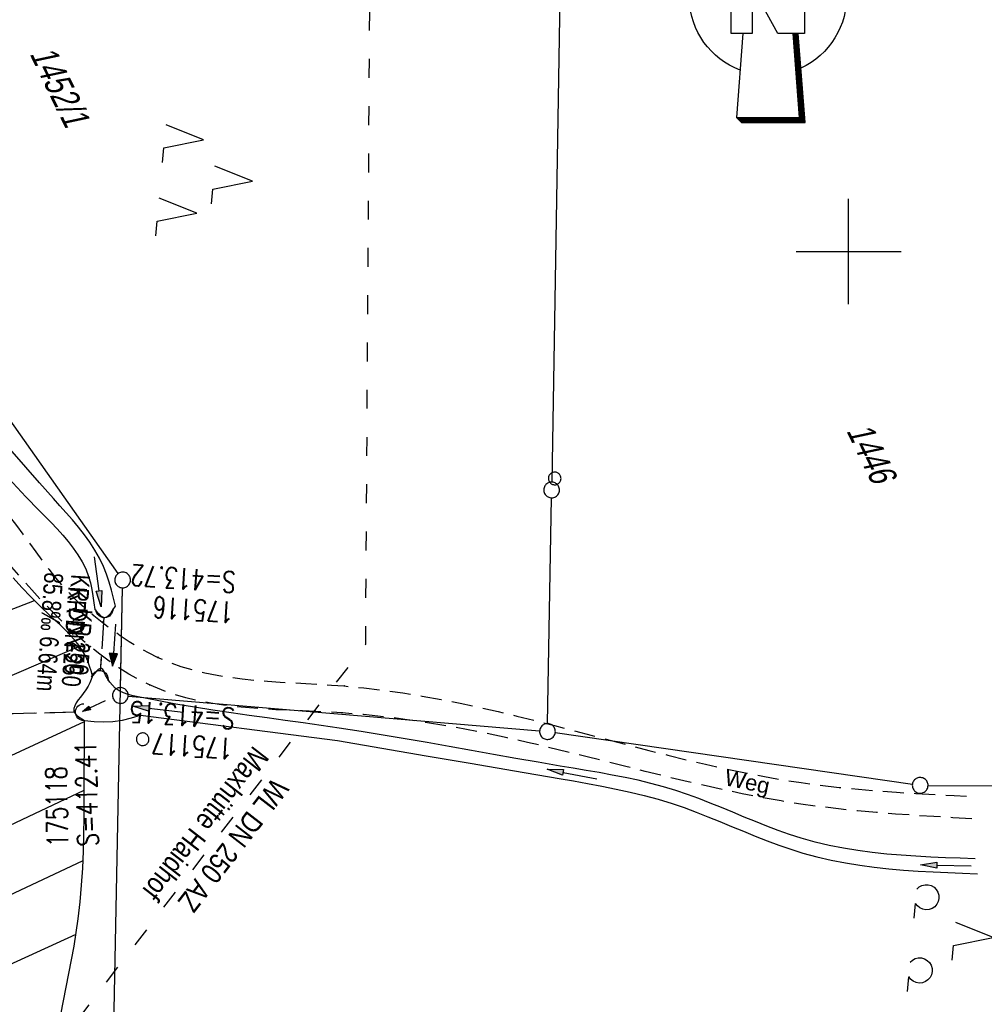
# Model space of a CAD drawing. Extents: x 508513 to 509174, y 450079 to 451036.
# Tile 41 of 51: x 508821 to 508913, y 450628 to 450722. Entities that reach past the tile are written whole.
import ezdxf

# ---------------------------------------------------------------- set-up
doc = ezdxf.new("R2010")
doc.units = 0
doc.header["$LTSCALE"] = 10
doc.header["$MEASUREMENT"] = 0
for name, pattern in [('ACAD_ISO03W100', [30, 12, -18]), ('AUSGEZOGEN', [0]), ('LT00', [0]), ('LT11', [0.3, 0.2, -0.1]), ('LT12', [0.4, 0.3, -0.1]), ('STRICHLINIE2', [0.375, 0.25, -0.125])]:
    doc.linetypes.add(name, pattern=pattern)
doc.layers.get('0').update_dxf_attribs({"linetype": 'LT00'})
for name, color, linetype in [('--EK_FBR', 250, 'LT00'), ('--EK_Halt-Pfeil', 4, 'LT00'), ('--EK_Haltung', 7, 'STRICHLINIE2'), ('--EK_Haltung-Text', 140, 'LT00'), ('--EK_Schacht-Text', 5, 'LT00'), ('--EL_Halt-Pfeil', 4, 'LT00'), ('--EL_Haltung', 182, 'STRICHLINIE2'), ('--EL_Haltung-Text', 182, 'LT00'), ('1401', 7, 'Continuous'), ('DFK_FLUR_NR', 250, 'LT00'), ('DFK_GZPKT', 250, 'LT00'), ('DFK_KATASTER', 250, 'LT00'), ('DFK_NUTZUNG', 250, 'LT00'), ('DFK_VERMPKT', 252, 'LT00'), ('DL', 182, 'LT12'), ('DL_PFEIL', 201, 'LT00'), ('DL_TEXT', 182, 'LT00'), ('FELDWEG_TEXT', 250, 'Continuous'), ('PFEIL', 140, 'AUSGEZOGEN'), ('V122_BOESCH', 250, 'LT00'), ('V122_BOSCHUNG', 250, 'LT00'), ('V122_FELDWEG', 250, 'LT11'), ('V122_GRABEN', 250, 'LT00'), ('V122_RASTER', 250, 'LT00'), ('V122_UK_DURCH', 182, 'LT00'), ('WASSERLTG', 130, 'ACAD_ISO03W100'), ('WASSERLTG_TEXT', 130, 'Continuous')]:
    doc.layers.add(name, color=color, linetype=linetype)
doc.styles.add('Beschrift', font='ARIAL.TTF')
doc.styles.add('Haltungsbeschriftung', font='ARIAL.TTF', dxfattribs={"width": 0.75})
doc.styles.add('schachtbeschriftung', font='romans.shx', dxfattribs={"width": 0.75, "height": 2})
doc.styles.get("Standard").update_dxf_attribs({"font": 'ARIAL.TTF'})
doc.styles.add('Versorgungsltg', font='ARIAL.TTF', dxfattribs={"width": 0.8, "height": 2})

# ---------------------------------------------------------------- blocks, each defined once
blk = doc.blocks.new('SYMB7010')
at = {"color": 0, "linetype": 'ByBlock'}
for points in [[(-0.031408, 0.499213), (-0.093728, 0.49134), (-0.15457, 0.475719), (-0.212975, 0.452595), (-0.268021, 0.422333), (-0.31884, 0.385411), (-0.36463, 0.342411), (-0.40467, 0.29401), (-0.438329, 0.240973), (-0.465074, 0.184136), (-0.484486, 0.124395), (-0.496256, 0.062692), (-0.5002, 0)], [(-0.5002, 0), (-0.496256, -0.062692), (-0.484486, -0.124395), (-0.465075, -0.184136), (-0.438329, -0.240973), (-0.404671, -0.29401), (-0.36463, -0.342411), (-0.31884, -0.385411), (-0.268021, -0.422333), (-0.212975, -0.452595), (-0.154571, -0.475719), (-0.093728, -0.49134), (-0.031408, -0.499213), (0.031408, -0.499213)], [(0.5002, 0), (0.496256, 0.062692), (0.484485, 0.124395), (0.465074, 0.184136), (0.438329, 0.240973), (0.40467, 0.29401), (0.36463, 0.342411), (0.31884, 0.385411), (0.268021, 0.422333), (0.212975, 0.452595), (0.15457, 0.475719), (0.093728, 0.49134), (0.031408, 0.499213), (-0.031408, 0.499213)], [(0.031408, -0.499213), (0.093728, -0.491341), (0.15457, -0.475719), (0.212975, -0.452595), (0.268021, -0.422333), (0.31884, -0.385411), (0.36463, -0.342411), (0.404671, -0.294011), (0.438329, -0.240974), (0.465075, -0.184136), (0.484486, -0.124395), (0.496256, -0.062692), (0.500201, 0)]]:
    blk.add_lwpolyline(points, dxfattribs=at)
blk = doc.blocks.new('SYMB7221')
at = {"color": 0, "linetype": 'ByBlock'}
for p, q in [((0, 0.435), (-0.11, 0.065)), ((0.11, 0.065), (0, 0.435)), ((0.25, 0.065), (0.11, 0.065)), ((-0.35, -0.065), (-0.46, -0.435)), ((0.35, -0.065), (0.24, -0.435))]:
    blk.add_line(p, q, dxfattribs=at)
for points in [[(-0.1, -0.435), (-0.24, -0.435), (-0.35, -0.065)], [(0.6, -0.435), (0.46, -0.435), (0.35, -0.065)]]:
    blk.add_lwpolyline(points, dxfattribs=at)
blk = doc.blocks.new('SYMB7201')
at = {"color": 0, "linetype": 'ByBlock'}
for p, q in [((0, 0.385), (-0.11, 0.015)), ((-0.255, -0.385), (-0.115, -0.385)), ((0.445, -0.385), (0.585, -0.385))]:
    blk.add_line(p, q, dxfattribs=at)
for points in [[(0.25, 0.015), (0.11, 0.015), (0, 0.385)], [(-0.393816, -0.383308), (-0.416239, -0.362945), (-0.432849, -0.337617), (-0.442589, -0.308936), (-0.444836, -0.27873), (-0.439449, -0.248923), (-0.426769, -0.221415), (-0.407606, -0.197958), (-0.38318, -0.180047), (-0.355047, -0.168823), (-0.325, -0.165), (-0.294953, -0.168823), (-0.26682, -0.180047), (-0.242394, -0.197959), (-0.223231, -0.221415), (-0.210551, -0.248923), (-0.205164, -0.27873), (-0.207411, -0.308936), (-0.21715, -0.337617), (-0.233761, -0.362945), (-0.256184, -0.383308)], [(0.306185, -0.383308), (0.283761, -0.362945), (0.267151, -0.337617), (0.257411, -0.308936), (0.255164, -0.27873), (0.260552, -0.248923), (0.273231, -0.221415), (0.292394, -0.197958), (0.31682, -0.180047), (0.344953, -0.168823), (0.375, -0.165), (0.405047, -0.168823), (0.43318, -0.180047), (0.457606, -0.197959), (0.476769, -0.221415), (0.489449, -0.248923), (0.494836, -0.27873), (0.492589, -0.308936), (0.48285, -0.337617), (0.466239, -0.362945), (0.443816, -0.383308)]]:
    blk.add_lwpolyline(points, dxfattribs=at)
blk = doc.blocks.new('SYMB1401')
at = {"layer": '1401'}
for p, q in [((-2.1, -28.35), (0, 0)), ((0, 0), (2.15, -28.35)), ((2.05, -28.35), (-0.05, -0.675)), ((2.1, -28.35), (-0.025, -0.34)), ((1.9, -28.35), (-0.125, -1.68)), ((1.95, -28.35), (-0.1, -1.345)), ((2, -28.35), (-0.075, -1.01)), ((1.75, -28.35), (-0.2, -2.68)), ((1.8, -28.35), (-0.175, -2.345)), ((1.85, -28.35), (-0.15, -2.015)), ((1.65, -28.35), (-0.25, -3.35)), ((1.7, -28.35), (-0.225, -3.015)), ((-3.75, -35.35), (-3.75, -28.35)), ((-3.75, -28.35), (-1.2, -28.35)), ((1.25, -32.8), (-1.2, -28.35)), ((1.25, -32.8), (1.25, -28.35)), ((3.25, -28.35), (1.25, -28.35)), ((3.25, -28.35), (3.25, -35.35)), ((0.7, -35.35), (-1.75, -30.9)), ((-1.75, -30.9), (-1.75, -35.35)), ((-9.25, -31.85), (-6.25, -31.85)), ((5.75, -31.85), (8.75, -31.85)), ((-1.75, -35.35), (-3.75, -35.35)), ((-2.65, -35.35), (-3.25, -43.35)), ((3.25, -35.35), (0.7, -35.35)), ((2.75, -43.35), (2.15, -35.35)), ((2.8, -43.4), (2.2, -35.35)), ((3.3, -43.85), (2.65, -35.35)), ((-3.25, -43.35), (2.75, -43.35)), ((-3.2, -43.4), (2.8, -43.4))]:
    blk.add_line(p, q, dxfattribs=at)
for points in [[(-7.745, -32.107), (-7.745, -31.558), (-7.705, -31.009), (-7.625, -30.466), (-7.505, -29.929), (-7.346, -29.403), (-7.15, -28.889), (-6.916, -28.392), (-6.646, -27.913), (-6.342, -27.455), (-6.005, -27.02), (-5.638, -26.611), (-5.241, -26.231), (-4.818, -25.88), (-4.37, -25.561), (-3.9, -25.276), (-3.41, -25.026), (-2.903, -24.813), (-2.382, -24.637), (-1.85, -24.5)], [(1.85, -24.65), (2.373, -24.823), (2.881, -25.034), (3.373, -25.282), (3.845, -25.566), (4.295, -25.883), (4.721, -26.233), (5.12, -26.612), (5.49, -27.021), (5.829, -27.455), (6.135, -27.912), (6.406, -28.392), (6.642, -28.889), (6.84, -29.403), (7.001, -29.93), (7.122, -30.467), (7.203, -31.012), (7.245, -31.561), (7.245, -32.112)], [(-2.9, -38.85), (-3.407, -38.637), (-3.897, -38.387), (-4.367, -38.102), (-4.815, -37.784), (-5.238, -37.433), (-5.635, -37.053), (-6.003, -36.644), (-6.34, -36.21), (-6.644, -35.752), (-6.914, -35.273), (-7.148, -34.776), (-7.345, -34.262), (-7.504, -33.736), (-7.624, -33.2), (-7.705, -32.656), (-7.745, -32.107)], [(7.245, -32.112), (7.206, -32.661), (7.126, -33.206), (7.006, -33.743), (6.847, -34.271), (6.65, -34.785), (6.416, -35.283), (6.145, -35.763), (5.841, -36.222), (5.503, -36.657), (5.134, -37.066), (4.736, -37.447), (4.312, -37.797), (3.862, -38.116), (3.391, -38.401), (2.9, -38.65)], [(-3.15, -43.45), (2.85, -43.45), (2.25, -35.35)], [(-3.1, -43.5), (2.9, -43.5), (2.3, -35.35)], [(-3.05, -43.55), (2.95, -43.55), (2.35, -35.35)], [(-3, -43.6), (3, -43.6), (2.4, -35.35)], [(-2.95, -43.65), (3.05, -43.65), (2.45, -35.35)], [(-2.9, -43.7), (3.1, -43.7), (2.5, -35.35)], [(-2.85, -43.75), (3.15, -43.75), (2.55, -35.35)], [(-2.8, -43.8), (3.2, -43.8), (2.6, -35.35)], [(-2.775, -43.825), (3.25, -43.825), (2.625, -35.35)], [(-3.25, -43.35), (-2.75, -43.85), (3.3, -43.85)]]:
    blk.add_lwpolyline(points, dxfattribs=at)
blk = doc.blocks.new('SYMB0011')
at = {"color": 0, "linetype": 'ByBlock'}
for p, q in [((0.5, 0), (-0.5, 0)), ((0, 0.5), (0, -0.5))]:
    blk.add_line(p, q, dxfattribs=at)
blk = doc.blocks.new('Pfreil3')
at = {"layer": 'PFEIL'}
blk.add_hatch(color=256, dxfattribs=at).paths.add_polyline_path([(-1.549, 0.273), (-1.549, -0.273), (0, 0)])
for p, q in [((-1.549, 0), (-4.831, 0)), ((-1.549, -0.273), (-1.549, 0.273)), ((-1.549, 0.273), (0, 0)), ((0, 0), (-1.549, -0.273))]:
    blk.add_line(p, q, dxfattribs=at)
blk = doc.blocks.new('SYMB1107')
at = {"color": 0, "linetype": 'ByBlock'}
for points in [[(-0.2, 0), (-0.196157, 0.039018), (-0.184776, 0.076537), (-0.166294, 0.111114), (-0.141421, 0.141421), (-0.111114, 0.166294), (-0.076537, 0.184776), (-0.039018, 0.196157), (0, 0.2)], [(0, 0.2), (0.039018, 0.196157), (0.076537, 0.184776), (0.111114, 0.166294), (0.141421, 0.141421), (0.166294, 0.111114), (0.184776, 0.076537), (0.196157, 0.039018), (0.2, 0)]]:
    blk.add_lwpolyline(points, dxfattribs=at)
blk = doc.blocks.new('SYMB0070')
at = {"color": 0, "linetype": 'ByBlock'}
for p, q in [((-0.5, 0), (0.2, 0)), ((0.5, 0), (0.2, 0.1)), ((0.2, 0.1), (0.2, 0)), ((0.468, 0), (0.21, 0.086)), ((0.21, 0.086), (0.21, -0.086)), ((0.21, -0.086), (0.468, 0)), ((0.22, -0.072), (0.437, 0)), ((0.23, -0.058), (0.405, 0)), ((0.24, -0.045), (0.374, 0)), ((0.342, 0), (0.25, 0.031)), ((0.25, 0.031), (0.25, -0.031)), ((0.25, -0.031), (0.342, 0)), ((0.26, -0.017), (0.31, 0)), ((0.27, -0.003), (0.279, 0))]:
    blk.add_line(p, q, dxfattribs=at)
for points in [[(0.2, 0), (0.2, -0.1), (0.5, 0)], [(0.437, 0), (0.22, 0.072), (0.22, -0.072)], [(0.405, 0), (0.23, 0.058), (0.23, -0.058)], [(0.374, 0), (0.24, 0.045), (0.24, -0.045)], [(0.31, 0), (0.26, 0.017), (0.26, -0.017)], [(0.279, 0), (0.27, 0.003), (0.27, -0.003)]]:
    blk.add_lwpolyline(points, dxfattribs=at)

msp = doc.modelspace()

# ---------------------------------------------------------------- linework, layer by layer
at = {"layer": '--EK_FBR', "linetype": 'LT11', "flags": 128}
for points in [[(508792.16, 450709.526), (508792.631, 450709.043), (508793.095, 450708.553), (508793.542, 450708.053), (508793.963, 450707.537), (508794.352, 450706.998), (508794.724, 450706.397), (508795.058, 450705.771), (508795.367, 450705.128), (508795.66, 450704.474), (508795.948, 450703.816), (508796.24, 450703.16), (508796.648, 450702.308), (508797.077, 450701.47), (508797.522, 450700.642), (508797.979, 450699.82), (508798.441, 450699.002), (508809.512, 450686.135), (508810.689, 450684.965), (508811.863, 450683.792), (508813.029, 450682.612), (508814.185, 450681.423), (508815.327, 450680.222), (508816.452, 450679.005), (508817.556, 450677.77), (508818.635, 450676.513), (508819.686, 450675.231), (508820.706, 450673.921), (508821.326, 450673.088), (508821.94, 450672.248), (508822.553, 450671.408), (508823.17, 450670.574), (508823.8, 450669.75), (508824.447, 450668.944), (508825.118, 450668.16), (508825.819, 450667.404), (508826.547, 450666.69), (508827.305, 450666.005), (508828.089, 450665.344), (508828.894, 450664.703), (508829.733, 450664.067), (508830.589, 450663.453), (508831.463, 450662.868), (508832.354, 450662.319), (508833.264, 450661.812), (508834.192, 450661.354), (508835.279, 450660.894), (508836.389, 450660.5), (508837.52, 450660.167), (508838.67, 450659.888), (508839.837, 450659.657), (508841.017, 450659.468), (508842.211, 450659.314), (508843.415, 450659.19), (508844.626, 450659.09), (508845.845, 450659.006), (508847.067, 450658.933), (508848.291, 450658.866), (508849.515, 450658.797), (508850.736, 450658.72), (508851.954, 450658.63), (508853.825, 450658.454), (508855.682, 450658.234), (508857.526, 450657.974), (508859.359, 450657.677), (508861.182, 450657.346), (508862.997, 450656.986), (508864.804, 450656.599), (508866.606, 450656.189), (508868.402, 450655.76), (508870.196, 450655.315), (508871.988, 450654.857), (508873.779, 450654.39), (508875.573, 450653.918), (508877.369, 450653.443), (508879.166, 450652.97), (508880.966, 450652.503), (508882.767, 450652.046), (508884.572, 450651.602), (508886.38, 450651.175), (508888.191, 450650.769), (508890.007, 450650.388), (508891.827, 450650.035), (508893.651, 450649.714), (508895.481, 450649.43), (508897.292, 450649.187), (508899.107, 450648.978), (508900.927, 450648.799), (508902.751, 450648.647), (508904.577, 450648.516), (508906.406, 450648.402), (508908.237, 450648.3), (508910.069, 450648.208), (508911.901, 450648.12)], [(508911.747, 450645.989), (508909.929, 450646.091), (508908.111, 450646.197), (508906.295, 450646.311), (508904.48, 450646.437), (508902.668, 450646.579), (508900.858, 450646.741), (508899.052, 450646.928), (508897.25, 450647.142), (508895.452, 450647.389), (508893.582, 450647.684), (508891.717, 450648.014), (508889.857, 450648.375), (508888.001, 450648.763), (508886.148, 450649.174), (508884.299, 450649.604), (508882.453, 450650.048), (508880.609, 450650.503), (508878.767, 450650.964), (508876.926, 450651.427), (508875.086, 450651.888), (508873.247, 450652.343), (508871.324, 450652.808), (508869.399, 450653.258), (508867.471, 450653.69), (508865.539, 450654.1), (508863.6, 450654.485), (508861.655, 450654.841), (508859.7, 450655.165), (508857.735, 450655.453), (508855.757, 450655.701), (508853.767, 450655.907), (508851.761, 450656.066), (508850.502, 450656.141), (508849.239, 450656.204), (508847.973, 450656.259), (508846.708, 450656.315), (508845.444, 450656.376), (508844.185, 450656.45), (508842.933, 450656.543), (508841.689, 450656.661), (508840.456, 450656.81), (508839.235, 450656.998), (508838.03, 450657.23), (508836.842, 450657.512), (508835.673, 450657.852), (508834.526, 450658.255), (508833.402, 450658.727), (508832.407, 450659.218), (508831.434, 450659.765), (508830.483, 450660.36), (508829.555, 450660.997), (508828.649, 450661.669), (508827.766, 450662.37), (508826.821, 450663.165), (508825.903, 450663.985), (508825.01, 450664.828), (508824.138, 450665.693), (508823.146, 450666.725), (508822.176, 450667.78), (508821.224, 450668.853), (508820.286, 450669.939), (508819.355, 450671.033), (508818.429, 450672.13), (508816.279, 450674.676), (508814.126, 450677.218), (508811.971, 450679.756), (508809.815, 450682.291), (508807.658, 450684.825), (508796.91, 450697.974), (508794.608, 450701.892), (508794.17, 450702.397), (508793.682, 450702.852), (508793.148, 450703.254), (508792.575, 450703.598), (508791.97, 450703.879), (508791.338, 450704.095), (508790.687, 450704.244)]]:
    msp.add_lwpolyline(points, dxfattribs=at)
at = {"layer": '--EK_Haltung'}
for p, q in [((508829.044, 450665.174), (508828.694, 450660.047)), ((508826.389, 450656.126), (508685.61, 450652.708))]:
    msp.add_line(p, q, dxfattribs=at)
at = {"layer": '--EL_Haltung'}
for p, q in [((508829.044, 450665.174), (508828.694, 450660.047)), ((508826.389, 450656.126), (508685.61, 450652.708))]:
    msp.add_line(p, q, dxfattribs=at)
at = {"layer": 'DFK_KATASTER'}
for p, q in [((508872.578, 450729.22), (508871.713, 450678.05)), ((508830.398, 450669.341), (508797.653, 450715.747)), ((508871.323, 450655.049), (508871.688, 450676.549)), ((508829.525, 450601.789), (508830.816, 450667.98)), ((508830.635, 450658.479), (508830.816, 450667.98)), ((508831.368, 450657.666), (508870.563, 450654.363)), ((508872.053, 450654.191), (508906.078, 450649.276)), ((508907.57, 450649.166), (508939.36, 450649.032))]:
    msp.add_line(p, q, dxfattribs=at)
at = {"layer": 'DL'}
for p, q in [((508829.044, 450665.174), (508828.694, 450660.047)), ((508826.389, 450656.126), (508685.61, 450652.708))]:
    msp.add_line(p, q, dxfattribs=at)
at = {"layer": 'V122_BOESCH'}
for points in [[(508827.973, 450659.593), (508827.83, 450660.063), (508827.679, 450660.528), (508827.512, 450660.984), (508827.319, 450661.425), (508827.01, 450661.987), (508826.65, 450662.52), (508826.247, 450663.027), (508825.81, 450663.514), (508825.346, 450663.985), (508824.866, 450664.446), (508824.377, 450664.901), (508823.889, 450665.355), (508822.981, 450666.229), (508822.1, 450667.116), (508821.242, 450668.013), (508820.4, 450668.919)], [(508824.931, 450627.35), (508825.196, 450628.649), (508825.462, 450629.949), (508825.722, 450631.249), (508825.972, 450632.55), (508826.206, 450633.853), (508826.418, 450635.158), (508826.603, 450636.466), (508826.785, 450638.067), (508826.925, 450639.673), (508827.027, 450641.282), (508827.097, 450642.894), (508827.142, 450644.508), (508827.167, 450646.125), (508827.178, 450647.742), (508827.181, 450649.359), (508827.181, 450650.977), (508827.185, 450652.594), (508827.198, 450654.209), (508827.215, 450655.353)]]:
    msp.add_lwpolyline(points, dxfattribs=at)
at = {"layer": 'V122_BOSCHUNG'}
for p, q in [((508801.368, 450658.613), (508822.424, 450666.786)), ((508803.865, 450652.557), (508826.717, 450662.427)), ((508806.867, 450645.87), (508827.213, 450655.257)), ((508809.459, 450640.338), (508827.18, 450648.726)), ((508812.02, 450634.929), (508827.063, 450642.019)), ((508814.525, 450629.567), (508826.395, 450635.009))]:
    msp.add_line(p, q, dxfattribs=at)
at = {"layer": 'V122_FELDWEG', "linetype": 'LT11', "flags": 128}
for points in [[(508792.16, 450709.526), (508792.631, 450709.043), (508793.095, 450708.553), (508793.542, 450708.053), (508793.963, 450707.537), (508794.352, 450706.998), (508794.724, 450706.397), (508795.058, 450705.771), (508795.367, 450705.128), (508795.66, 450704.474), (508795.948, 450703.816), (508796.24, 450703.16), (508796.648, 450702.308), (508797.077, 450701.47), (508797.522, 450700.642), (508797.979, 450699.82), (508798.441, 450699.002), (508809.512, 450686.135), (508810.689, 450684.965), (508811.863, 450683.792), (508813.029, 450682.612), (508814.185, 450681.423), (508815.327, 450680.222), (508816.452, 450679.005), (508817.556, 450677.77), (508818.635, 450676.513), (508819.686, 450675.231), (508820.706, 450673.921), (508821.326, 450673.088), (508821.94, 450672.248), (508822.553, 450671.408), (508823.17, 450670.574), (508823.8, 450669.75), (508824.447, 450668.944), (508825.118, 450668.16), (508825.819, 450667.404), (508826.547, 450666.69), (508827.305, 450666.005), (508828.089, 450665.344), (508828.894, 450664.703), (508829.733, 450664.067), (508830.589, 450663.453), (508831.463, 450662.868), (508832.354, 450662.319), (508833.264, 450661.812), (508834.192, 450661.354), (508835.279, 450660.894), (508836.389, 450660.5), (508837.52, 450660.167), (508838.67, 450659.888), (508839.837, 450659.657), (508841.017, 450659.468), (508842.211, 450659.314), (508843.415, 450659.19), (508844.626, 450659.09), (508845.845, 450659.006), (508847.067, 450658.933), (508848.291, 450658.866), (508849.515, 450658.797), (508850.736, 450658.72), (508851.954, 450658.63), (508853.825, 450658.454), (508855.682, 450658.234), (508857.526, 450657.974), (508859.359, 450657.677), (508861.182, 450657.346), (508862.997, 450656.986), (508864.804, 450656.599), (508866.606, 450656.189), (508868.402, 450655.76), (508870.196, 450655.315), (508871.988, 450654.857), (508873.779, 450654.39), (508875.573, 450653.918), (508877.369, 450653.443), (508879.166, 450652.97), (508880.966, 450652.503), (508882.767, 450652.046), (508884.572, 450651.602), (508886.38, 450651.175), (508888.191, 450650.769), (508890.007, 450650.388), (508891.827, 450650.035), (508893.651, 450649.714), (508895.481, 450649.43), (508897.292, 450649.187), (508899.107, 450648.978), (508900.927, 450648.799), (508902.751, 450648.647), (508904.577, 450648.516), (508906.406, 450648.402), (508908.237, 450648.3), (508910.069, 450648.208), (508911.901, 450648.12)], [(508911.747, 450645.989), (508909.929, 450646.091), (508908.111, 450646.197), (508906.295, 450646.311), (508904.48, 450646.437), (508902.668, 450646.579), (508900.858, 450646.741), (508899.052, 450646.928), (508897.25, 450647.142), (508895.452, 450647.389), (508893.582, 450647.684), (508891.717, 450648.014), (508889.857, 450648.375), (508888.001, 450648.763), (508886.148, 450649.174), (508884.299, 450649.604), (508882.453, 450650.048), (508880.609, 450650.503), (508878.767, 450650.964), (508876.926, 450651.427), (508875.086, 450651.888), (508873.247, 450652.343), (508871.324, 450652.808), (508869.399, 450653.258), (508867.471, 450653.69), (508865.539, 450654.1), (508863.6, 450654.485), (508861.655, 450654.841), (508859.7, 450655.165), (508857.735, 450655.453), (508855.757, 450655.701), (508853.767, 450655.907), (508851.761, 450656.066), (508850.502, 450656.141), (508849.239, 450656.204), (508847.973, 450656.259), (508846.708, 450656.315), (508845.444, 450656.376), (508844.185, 450656.45), (508842.933, 450656.543), (508841.689, 450656.661), (508840.456, 450656.81), (508839.235, 450656.998), (508838.03, 450657.23), (508836.842, 450657.512), (508835.673, 450657.852), (508834.526, 450658.255), (508833.402, 450658.727), (508832.407, 450659.218), (508831.434, 450659.765), (508830.483, 450660.36), (508829.555, 450660.997), (508828.649, 450661.669), (508827.766, 450662.37), (508826.821, 450663.165), (508825.903, 450663.985), (508825.01, 450664.828), (508824.138, 450665.693), (508823.146, 450666.725), (508822.176, 450667.78), (508821.224, 450668.853), (508820.286, 450669.939), (508819.355, 450671.033), (508818.429, 450672.13), (508816.279, 450674.676), (508814.126, 450677.218), (508811.971, 450679.756), (508809.815, 450682.291), (508807.658, 450684.825), (508796.91, 450697.974), (508794.608, 450701.892), (508794.17, 450702.397), (508793.682, 450702.852), (508793.148, 450703.254), (508792.575, 450703.598), (508791.97, 450703.879), (508791.338, 450704.095), (508790.687, 450704.244)]]:
    msp.add_lwpolyline(points, dxfattribs=at)
at = {"layer": 'V122_GRABEN'}
for points in [[(508830.149, 450666.224), (508829.958, 450666.999), (508829.758, 450667.769), (508829.538, 450668.53), (508829.289, 450669.276), (508829.002, 450670.004), (508828.622, 450670.798), (508828.188, 450671.565), (508827.708, 450672.309), (508827.187, 450673.033), (508826.635, 450673.741), (508826.057, 450674.435), (508825.463, 450675.119), (508824.858, 450675.796), (508824.25, 450676.471), (508822.916, 450677.968), (508821.602, 450679.466), (508820.304, 450680.965), (508819.019, 450682.465), (508817.745, 450683.966), (508816.477, 450685.467), (508815.212, 450686.968)], [(508813.322, 450685.809), (508814.476, 450684.5), (508815.634, 450683.191), (508816.799, 450681.882), (508817.977, 450680.574), (508819.172, 450679.266), (508820.386, 450677.958), (508821.625, 450676.651), (508822.893, 450675.344), (508823.463, 450674.766), (508824.032, 450674.184), (508824.591, 450673.597), (508825.133, 450673), (508825.65, 450672.391), (508826.135, 450671.768), (508826.579, 450671.125), (508826.975, 450670.462), (508827.315, 450669.774), (508827.59, 450669.059), (508827.765, 450668.454), (508827.901, 450667.833), (508828.008, 450667.199), (508828.096, 450666.557), (508828.175, 450665.912)], [(508828.175, 450665.912), (508828.364, 450665.691), (508828.552, 450665.487), (508828.738, 450665.318), (508828.921, 450665.2), (508829.1, 450665.151), (508829.319, 450665.204), (508829.531, 450665.364), (508829.74, 450665.606), (508829.945, 450665.901), (508830.149, 450666.224)], [(508827.973, 450659.593), (508827.85, 450659.255), (508827.716, 450658.924), (508827.56, 450658.606), (508827.336, 450658.25), (508827.081, 450657.912), (508826.81, 450657.582)], [(508829.199, 450659.675), (508829.114, 450659.881), (508829.026, 450660.066), (508828.931, 450660.211), (508828.825, 450660.296), (508828.679, 450660.299), (508828.517, 450660.206), (508828.342, 450660.041), (508828.16, 450659.829), (508827.973, 450659.593)], [(508912.052, 450642.177), (508910.641, 450642.224), (508909.231, 450642.276), (508907.824, 450642.338), (508906.42, 450642.414), (508905.022, 450642.51), (508903.629, 450642.631), (508902.244, 450642.78), (508900.867, 450642.964), (508899.5, 450643.187), (508898.144, 450643.453), (508896.801, 450643.769), (508895.47, 450644.138), (508894.373, 450644.488), (508893.284, 450644.872), (508892.201, 450645.283), (508891.123, 450645.713), (508890.048, 450646.156), (508888.974, 450646.604), (508887.898, 450647.05), (508886.821, 450647.488), (508885.738, 450647.91), (508884.649, 450648.309), (508883.552, 450648.679), (508882.356, 450649.039), (508881.15, 450649.361), (508879.935, 450649.651), (508878.712, 450649.914), (508877.482, 450650.154), (508876.248, 450650.379), (508875.009, 450650.591), (508873.768, 450650.798), (508872.526, 450651.004), (508870.407, 450651.364), (508868.288, 450651.733), (508866.172, 450652.108), (508864.059, 450652.486), (508861.948, 450652.863), (508859.842, 450653.236), (508857.74, 450653.602), (508855.643, 450653.957), (508853.553, 450654.298), (508851.469, 450654.621), (508849.755, 450654.873), (508848.044, 450655.115), (508846.333, 450655.351), (508844.619, 450655.587), (508842.9, 450655.827), (508841.172, 450656.075), (508839.434, 450656.335), (508837.682, 450656.613), (508835.915, 450656.912), (508834.129, 450657.238), (508832.323, 450657.594), (508831.839, 450657.697), (508831.365, 450657.818), (508830.913, 450657.97), (508830.496, 450658.168), (508830.125, 450658.427), (508829.859, 450658.694), (508829.622, 450659), (508829.406, 450659.331), (508829.199, 450659.675)], [(508826.81, 450657.582), (508826.601, 450657.299), (508826.413, 450657.021), (508826.267, 450656.751), (508826.186, 450656.494), (508826.19, 450656.256), (508826.284, 450656.052), (508826.452, 450655.864), (508826.675, 450655.687), (508826.936, 450655.518), (508827.215, 450655.353)], [(508827.215, 450655.353), (508828.11, 450655.24), (508829.012, 450655.207), (508829.913, 450655.254), (508830.806, 450655.38), (508831.685, 450655.584), (508832.542, 450655.866), (508851.306, 450653.44), (508855.522, 450652.718), (508859.739, 450651.996), (508863.958, 450651.273), (508868.182, 450650.549), (508872.411, 450649.822), (508873.774, 450649.587), (508875.135, 450649.345), (508876.494, 450649.092), (508877.848, 450648.82), (508879.196, 450648.525), (508880.535, 450648.2), (508881.865, 450647.84), (508883.182, 450647.438), (508884.33, 450647.048), (508885.468, 450646.628), (508886.6, 450646.187), (508887.727, 450645.731), (508888.851, 450645.267), (508889.975, 450644.802), (508891.1, 450644.344), (508892.228, 450643.9), (508893.36, 450643.477), (508894.5, 450643.083), (508895.648, 450642.723), (508896.984, 450642.36), (508898.333, 450642.049), (508899.694, 450641.784), (508901.065, 450641.563), (508902.447, 450641.379), (508903.836, 450641.228), (508905.233, 450641.105), (508906.635, 450641.006), (508908.042, 450640.925), (508909.453, 450640.859), (508910.866, 450640.802), (508912.281, 450640.75)]]:
    msp.add_lwpolyline(points, dxfattribs=at)
at = {"layer": 'V122_RASTER'}
for p, q in [((508899.999, 450695), (508899.999, 450705)), ((508894.998, 450700), (508904.998, 450700))]:
    msp.add_line(p, q, dxfattribs=at)
at = {"layer": 'WASSERLTG', "ltscale": 0.015, "flags": 128}
msp.add_lwpolyline([(508855.225, 450862.333), (508853.958, 450662.59), (508792.199, 450582.171), (508792.861, 450567.086), (508804.185, 450308.896)], dxfattribs=at)

# ---------------------------------------------------------------- block references
at = {"layer": '--EK_Halt-Pfeil', "xscale": 3.999999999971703, "yscale": 4, "zscale": 4, "rotation": 266.0982199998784}
msp.add_blockref('SYMB0070', (508830.012, 450662.523), dxfattribs=at)
at = {"layer": '--EL_Halt-Pfeil', "xscale": 3.999999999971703, "yscale": 4, "zscale": 4, "rotation": 266.0982199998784}
msp.add_blockref('SYMB0070', (508830.012, 450662.523), dxfattribs=at)
at = {"layer": '1401'}
msp.add_blockref('SYMB1401', (508892.558, 450756.118), dxfattribs=at)
at = {"layer": 'DFK_GZPKT', "xscale": 1.500000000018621, "yscale": 1.5, "zscale": 1.5, "rotation": 264.7377099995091}
for p in [(508871.7, 450677.3), (508830.83, 450668.729), (508830.62, 450657.729), (508871.31, 450654.299), (508906.82, 450649.169)]:
    msp.add_blockref('SYMB7010', p, dxfattribs=at)
at = {"layer": 'DFK_NUTZUNG', "xscale": 10.00000000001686, "yscale": 10, "zscale": 10, "rotation": 264.7377100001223}
for name, p in [('SYMB7221', (508838.879, 450707.082)), ('SYMB7201', (508909.954, 450635.024))]:
    msp.add_blockref(name, p, dxfattribs=at)
at = {"layer": 'DFK_VERMPKT', "xscale": 1.200000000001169, "yscale": 1.200000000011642, "zscale": 1.2, "rotation": 264.7377100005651}
for p in [(508872, 450678.389), (508832.74, 450653.56)]:
    msp.add_blockref('SYMB7010', p, dxfattribs=at)
at = {"layer": 'DL_PFEIL', "xscale": 3.999999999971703, "yscale": 4, "zscale": 4, "rotation": 266.0982199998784}
msp.add_blockref('SYMB0070', (508830.012, 450662.523), dxfattribs=at)
at = {"layer": 'PFEIL'}
for p, rotation in [((508828.798, 450666.153), 277.6489952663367), ((508831.803, 450656.694), 173.3285561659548), ((508871.27, 450650.7), 169.0077001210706), ((508906.861, 450641.603), 178.8069757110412)]:
    msp.add_blockref('Pfreil3', p, dxfattribs=dict(at, rotation=rotation))
at = {"layer": 'PFEIL', "xscale": 0.5, "yscale": 0.7, "zscale": 0.5, "rotation": 205.3908353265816}
msp.add_blockref('Pfreil3', (508827.005, 450656.209), dxfattribs=at)
at = {"layer": 'V122_FELDWEG', "xscale": 0.1, "yscale": 0.1, "zscale": 0.1, "rotation": 295.821}
for p in [(508825.819, 450667.404), (508824.138, 450665.693), (508828.894, 450664.703), (508827.766, 450662.369), (508834.192, 450661.354), (508833.402, 450658.727), (508851.954, 450658.63), (508851.761, 450656.066)]:
    msp.add_blockref('SYMB0011', p, dxfattribs=at)
at = {"layer": 'V122_UK_DURCH', "zscale": 4}
for p, xscale, yscale, rotation in [((508829.095, 450665.923), 4.000000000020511, 3.999999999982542, 183.2235061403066), ((508828.643, 450659.299), 3.999999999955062, 3.999999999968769, 346.0394226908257), ((508827.139, 450656.145), 4.000000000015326, 3.999999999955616, 90)]:
    msp.add_blockref('SYMB1107', p, dxfattribs=dict(at, xscale=xscale, yscale=yscale, rotation=rotation))

# ---------------------------------------------------------------- texts
at = {"layer": '--EK_Haltung-Text', "style": 'Haltungsbeschriftung', "width": 0.75}
for s, p in [('85.8‰ 6.64m', (508823.39, 450669.476)), ('KR DN 250', (508825.944, 450669.302))]:
    msp.add_text(s, height=1.8, rotation=-93.90178, dxfattribs=at).set_placement(p)
at = {"layer": '--EK_Schacht-Text', "style": 'schachtbeschriftung', "width": 0.75}
for s, rotation, p in [('S=413.72', -183.90178, (508841.675, 450669.505)), ('175116', -183.90178, (508841.479, 450666.631)), ('S=413.15', -183.90877, (508841.583, 450656.524)), ('175117', -183.90877, (508841.386, 450653.65)), ('S=412.41', -268.61008, (508828.532, 450643.379)), ('175118', -268.61008, (508825.653, 450643.31))]:
    msp.add_text(s, height=2, rotation=rotation, dxfattribs=at).set_placement(p)
at = {"layer": '--EL_Haltung-Text', "style": 'Haltungsbeschriftung', "width": 0.75}
msp.add_text('KR DN 250', height=1.8, rotation=-93.90178, dxfattribs=at).set_placement((508825.669, 450668.142))
at = {"layer": 'DFK_FLUR_NR', "oblique": 13.754, "width": 0.75}
for s, p in [('1452/1', (508821.94, 450718.839)), ('1446', (508899.756, 450682.95))]:
    msp.add_text(s, height=2.5, rotation=295.821, dxfattribs=at).set_placement(p)
at = {"layer": 'DL_TEXT', "style": 'Haltungsbeschriftung', "width": 0.75}
msp.add_text('KR 250', height=1.8, rotation=-93.90178, dxfattribs=at).set_placement((508826.165, 450666.003))
at = {"layer": 'FELDWEG_TEXT', "insert": (508888.001, 450648.763), "char_height": 1.5, "attachment_point": 7, "rotation": 348.42411, "style": 'Beschrift'}
msp.add_mtext('Weg', dxfattribs=at)
at = {"layer": 'WASSERLTG_TEXT', "insert": (508840.052, 450644.482), "char_height": 2, "attachment_point": 5, "rotation": 232.30078, "style": 'Versorgungsltg'}
msp.add_mtext('WL DN 250 AZ\\PMaxhütte Haidhof', dxfattribs=at)

doc.saveas('drawing.dxf')
